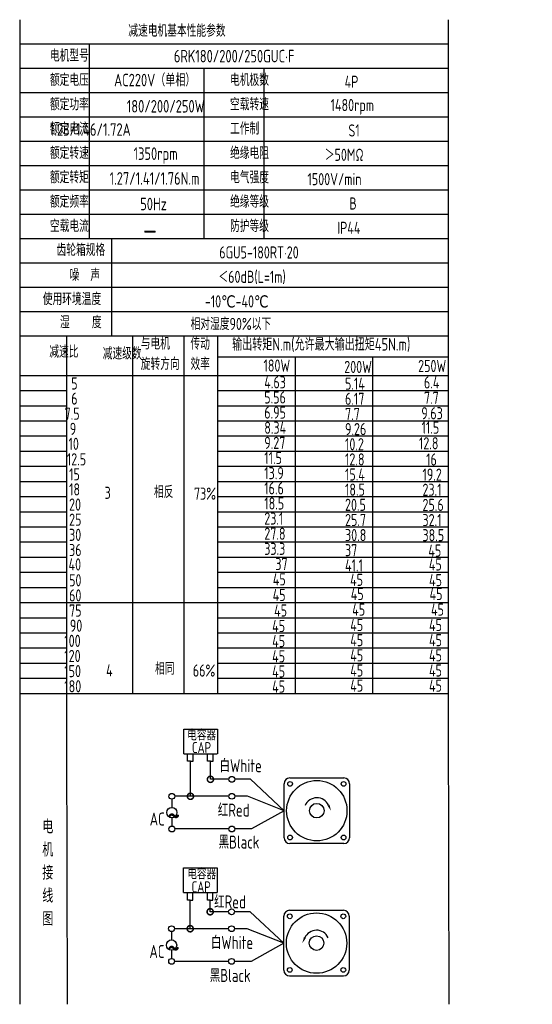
# Model space of a CAD drawing. Header units: inches. Extents: x 331 to 12887, y -474 to 4488.
# Tile 7 of 122: x 2111 to 2475, y 809 to 1508. Entities that reach past the tile are written whole.
import ezdxf

# ---------------------------------------------------------------- set-up
doc = ezdxf.new("R2010")
doc.units = ezdxf.units.IN
doc.header["$LTSCALE"] = 10
doc.header["$MEASUREMENT"] = 0
for name, color, linetype in [('1轮廓实线层', 7, 'Continuous'), ('2细线层', 4, 'Continuous'), ('6文字层', 3, 'Continuous'), ('7标注层', 4, 'Continuous')]:
    doc.layers.add(name, color=color, linetype=linetype)
doc.styles.add('PC_TEXTSTYLE', font='isocp.shx', dxfattribs={"width": 0.8, "bigfont": 'HZFS.SHX'})

# ---------------------------------------------------------------- blocks, each defined once
blk = doc.blocks.new('_DotSmall')
at = {"color": 0, "linetype": 'ByBlock', "const_width": 0.5}
blk.add_lwpolyline([(-0.0625, 0, 1), (0.0625, 0, 1)], format="xyb", close=True, dxfattribs=at)

msp = doc.modelspace()

# ---------------------------------------------------------------- linework, layer by layer
at = {"layer": '1轮廓实线层'}
for p, q in [((2110.50536, 1507.54233), (2110.50536, 1323.9077)), ((2110.50536, 1507.54233), (2110.50536, 1317.47784)), ((2415.14688, 1507.54233), (2415.14688, 1015.9245)), ((2110.50536, 1319.97894), (2110.50536, 985.05721)), ((2110.50536, 1313.41152), (2110.50536, 966.76271)), ((2110.50536, 1032.55586), (2110.50536, 808.67118)), ((2110.50536, 1015.92449), (2110.50536, 808.67118)), ((2415.14688, 1015.92449), (2415.49018, 808.67119))]:
    msp.add_line(p, q, dxfattribs=at)
at = {"layer": '1轮廓实线层', "color": 4}
for p, q in [((2251.33103, 1268.25694), (2415.14688, 1268.25694)), ((2306.33101, 1268.25694), (2306.33101, 1029.34603)), ((2361.33101, 1268.25694), (2361.33101, 1029.34603)), ((2251.33103, 1255.04471), (2298.53767, 1255.04471)), ((2251.33101, 1029.34603), (2415.14686, 1029.34603))]:
    msp.add_line(p, q, dxfattribs=at)
at = {"layer": '2细线层'}
for p, q in [((2415.14688, 1490.26374), (2110.50536, 1490.26374)), ((2160.01434, 1490.26374), (2160.01434, 1352.03502)), ((2415.14688, 1472.98515), (2110.50536, 1472.98515)), ((2241.39417, 1472.98515), (2241.39417, 1352.03502)), ((2284.01289, 1472.98515), (2284.01289, 1352.03502)), ((2415.14688, 1455.70656), (2110.50536, 1455.70656)), ((2415.14688, 1438.42797), (2110.50536, 1438.42797)), ((2415.14688, 1421.14938), (2110.50536, 1421.14938)), ((2415.14688, 1403.87079), (2110.50536, 1403.87079)), ((2415.14688, 1386.5922), (2110.50536, 1386.5922)), ((2415.14688, 1369.31361), (2110.50536, 1369.31361)), ((2415.14688, 1352.03502), (2110.50536, 1352.03502)), ((2175.72205, 1352.03502), (2175.72205, 1282.92066)), ((2415.14688, 1334.75643), (2110.50536, 1334.75643)), ((2415.14688, 1317.47784), (2110.50536, 1317.47784)), ((2415.14688, 1317.47784), (2110.50536, 1317.47784)), ((2415.14688, 1300.19925), (2110.50536, 1300.19925)), ((2415.14688, 1300.19925), (2110.50536, 1300.19925)), ((2322.23691, 1282.92066), (2110.50536, 1282.92066)), ((2415.14688, 1282.92066), (2110.50536, 1282.92066)), ((2144.08426, 997.10337), (2144.08426, 1282.92066)), ((2191.00737, 1029.34602), (2191.00737, 1282.92066)), ((2227.49721, 1029.34602), (2227.49721, 1282.92066)), ((2251.33103, 1029.34604), (2251.33103, 1282.92066)), ((2110.50536, 1255.04471), (2415.14688, 1255.04471)), ((2110.50536, 1244.29716), (2144.08426, 1244.29716)), ((2251.33103, 1244.29716), (2415.14688, 1244.29716)), ((2110.50536, 1233.5496), (2144.08426, 1233.5496)), ((2251.33103, 1233.5496), (2415.14688, 1233.5496)), ((2110.50536, 1222.80205), (2144.08426, 1222.80205)), ((2251.33103, 1222.80205), (2415.14688, 1222.80205)), ((2110.50536, 1212.05449), (2144.08426, 1212.05449)), ((2251.33103, 1212.05449), (2415.14688, 1212.05449)), ((2110.50536, 1201.30693), (2144.08426, 1201.30693)), ((2251.33103, 1201.30693), (2415.14688, 1201.30693)), ((2110.50536, 1190.55938), (2144.08426, 1190.55938)), ((2251.33103, 1190.55938), (2415.14688, 1190.55938)), ((2110.50536, 1179.81182), (2144.08426, 1179.81182)), ((2251.33103, 1179.81182), (2415.14688, 1179.81182)), ((2110.50536, 1169.06427), (2144.08426, 1169.06427)), ((2251.33103, 1169.06427), (2415.14688, 1169.06427)), ((2110.50536, 1158.31671), (2144.08426, 1158.31671)), ((2251.33103, 1158.31671), (2415.14688, 1158.31671)), ((2110.50536, 1147.56915), (2144.08426, 1147.56915)), ((2251.33103, 1147.56915), (2415.14688, 1147.56915)), ((2110.50536, 1136.8216), (2144.08426, 1136.8216)), ((2251.33103, 1136.8216), (2415.14688, 1136.8216)), ((2110.50536, 1126.07404), (2144.08426, 1126.07404)), ((2251.33103, 1126.07404), (2415.14688, 1126.07404)), ((2110.50536, 1115.32648), (2144.08426, 1115.32648)), ((2251.33103, 1115.32648), (2415.14688, 1115.32648)), ((2110.50536, 1104.57893), (2144.08426, 1104.57893)), ((2251.33103, 1104.57893), (2415.14688, 1104.57893)), ((2110.50536, 1093.83137), (2251.33103, 1093.83137)), ((2251.33103, 1093.83137), (2415.14688, 1093.83137)), ((2110.50536, 1083.08382), (2144.08426, 1083.08382)), ((2251.33103, 1083.08382), (2415.14688, 1083.08382)), ((2110.50536, 1072.33626), (2144.08426, 1072.33626)), ((2251.33103, 1072.33626), (2415.14688, 1072.33626)), ((2110.50536, 1061.5887), (2144.08426, 1061.5887)), ((2251.33103, 1061.5887), (2415.14688, 1061.5887)), ((2110.50536, 1050.84115), (2144.08426, 1050.84115)), ((2251.33103, 1050.84115), (2415.14688, 1050.84115)), ((2110.50536, 1040.09359), (2144.08426, 1040.09359)), ((2251.33103, 1040.09359), (2415.14688, 1040.09359)), ((2110.50536, 1029.34604), (2144.08426, 1029.34604)), ((2110.50536, 1029.34602), (2415.14686, 1029.34602)), ((2251.33103, 1029.34604), (2415.14688, 1029.34604)), ((2227.08547, 986.43535), (2227.08547, 1004.05553)), ((2227.08547, 1004.05553), (2251.06382, 1004.05553)), ((2251.06382, 1004.05553), (2251.06382, 986.43535)), ((2144.58028, 808.67119), (2144.08426, 997.10337)), ((2227.08547, 986.43535), (2250.9676, 986.43535)), ((2229.89649, 981.16175), (2229.89649, 986.43535)), ((2233.76949, 981.16175), (2233.76949, 986.43535)), ((2244.09614, 981.17425), (2244.09614, 986.44784)), ((2247.96913, 981.17425), (2247.96913, 986.44784)), ((2231.88895, 981.16175), (2229.89649, 981.16175)), ((2231.83299, 981.16175), (2233.82545, 981.16175)), ((2231.88895, 956.31853), (2231.88895, 981.16175)), ((2246.08859, 981.17425), (2244.09614, 981.17425)), ((2246.03263, 981.17425), (2248.02509, 981.17425)), ((2246.08859, 968.36184), (2246.08859, 981.22576)), ((2259.20041, 968.36184), (2246.08859, 968.36184)), ((2274.59602, 968.36184), (2263.35026, 968.36184)), ((2298.40386, 946.08902), (2274.59602, 968.36184)), ((2259.21005, 956.31853), (2231.88895, 956.31853)), ((2298.40386, 946.08902), (2275.31701, 933.12005)), ((2259.20041, 933.12005), (2220.80742, 933.12005)), ((2275.31701, 933.12005), (2263.35026, 933.12005)), ((2226.947, 887.94726), (2226.947, 905.56745)), ((2226.947, 905.56745), (2250.92536, 905.56745)), ((2250.92536, 905.56745), (2250.92536, 887.94726)), ((2226.947, 887.94726), (2250.82914, 887.94726)), ((2229.75803, 882.67367), (2229.75803, 887.94726)), ((2233.63102, 882.67367), (2233.63102, 887.94726)), ((2243.95767, 882.68616), (2243.95767, 887.95976)), ((2247.83066, 882.68616), (2247.83066, 887.95976)), ((2231.75048, 882.67367), (2229.75803, 882.67367)), ((2231.69452, 862.32839), (2231.69452, 882.67367)), ((2231.69452, 882.67367), (2233.68698, 882.67367)), ((2245.95012, 882.68616), (2243.95767, 882.68616)), ((2245.89417, 882.68616), (2247.88662, 882.68616)), ((2245.89417, 874.3717), (2245.89417, 882.67554)), ((2259.00598, 874.3717), (2245.89417, 874.3717)), ((2274.40159, 874.3717), (2263.15584, 874.3717)), ((2298.20943, 852.09888), (2274.40159, 874.3717)), ((2259.01562, 862.32839), (2231.69452, 862.32839)), ((2298.20943, 852.09888), (2275.12259, 839.12991)), ((2259.00598, 839.12991), (2220.613, 839.12991)), ((2275.12259, 839.12991), (2263.15584, 839.12991)), ((2302.34984, 828.80911), (2340.64857, 828.80911))]:
    msp.add_line(p, q, dxfattribs=at)
at = {"layer": '2细线层', "color": 4}
for p, q in [((2298.40386, 926.93965), (2298.40386, 965.23839)), ((2302.54426, 969.37879), (2340.84299, 969.37879)), ((2344.9834, 965.23839), (2344.9834, 926.93965)), ((2340.84299, 922.79925), (2302.54426, 922.79925)), ((2304.2402, 922.79925), (2302.54426, 922.79925)), ((2302.34984, 875.38865), (2340.64857, 875.38865)), ((2298.20943, 832.94952), (2298.20943, 871.24825)), ((2344.78897, 871.24825), (2344.78897, 832.94952))]:
    msp.add_line(p, q, dxfattribs=at)
at = {"layer": '2细线层'}
for points in [[(2329.99952, 949.96212, 0, 0, 0), (2329.99952, 949.96212, 1.55265, 0, 0), (2331.85832, 945.97589, 0, 0, 0)], [(2313.19331, 855.97198, 0, 0, 0), (2313.19331, 855.97198, 1.55265, 0, 0), (2311.3345, 851.98575, 0, 0, 0)]]:
    msp.add_lwpolyline(points, format="xyseb", dxfattribs=at)
for centre in [(2261.27534, 968.36184), (2218.64192, 956.31853), (2261.28497, 956.31853), (2218.67614, 933.12005), (2261.27534, 933.12005), (2261.08091, 874.3717), (2218.44749, 862.32839), (2261.09055, 862.32839), (2218.48172, 839.12991), (2261.08091, 839.12991)]:
    msp.add_circle(centre, 2.07493, dxfattribs=at)
at = {"layer": '2细线层', "color": 4}
for centre, radius in [((2321.69363, 946.08902), 21.43476), ((2302.66353, 965.11912), 1.68204), ((2340.72373, 965.11912), 1.68204), ((2321.69363, 946.08902), 5.1755), ((2302.66353, 927.05892), 1.68204), ((2340.72373, 927.05892), 1.68204), ((2321.4992, 852.09888), 21.43476), ((2302.4691, 871.12898), 1.68204), ((2340.5293, 871.12898), 1.68204), ((2321.4992, 852.09888), 5.1755), ((2302.4691, 833.06879), 1.68204), ((2340.5293, 833.06879), 1.68204)]:
    msp.add_circle(centre, radius, dxfattribs=at)
for centre, start, end in [((2302.54426, 965.23839), 90, 180), ((2340.84299, 965.23839), 0, 90), ((2302.54426, 926.93965), 180, 270), ((2340.84299, 926.93965), 270, 0), ((2302.34984, 871.24825), 90, 180), ((2340.64857, 871.24825), 0, 90), ((2302.34984, 832.94952), 180, 270), ((2340.64857, 832.94952), 270, 0)]:
    msp.add_arc(centre, 4.1404, start, end, dxfattribs=at)
at = {"layer": '2细线层'}
for centre in [(2321.69363, 946.08902), (2321.4992, 852.09888)]:
    msp.add_arc(centre, 9.16453, 25, 156.22351377, dxfattribs=at)
at = {"layer": '7标注层'}
for p, q in [((2218.66415, 954.24372), (2218.66785, 948.36963)), ((2231.88895, 956.31853), (2220.71685, 956.31853)), ((2272.46548, 956.31853), (2263.3599, 956.31853)), ((2298.40386, 946.08902), (2272.46548, 956.31853)), ((2218.67244, 941.06907), (2218.67614, 935.19498)), ((2218.46972, 860.25358), (2218.47342, 854.37949)), ((2231.69452, 862.32839), (2220.52242, 862.32839)), ((2272.27105, 862.32839), (2263.16548, 862.32839)), ((2298.20943, 852.09888), (2272.27105, 862.32839)), ((2218.47802, 847.07893), (2218.48172, 841.20484))]:
    msp.add_line(p, q, dxfattribs=at)
for centre in [(2218.67015, 944.71935), (2218.47572, 850.72921)]:
    msp.add_circle(centre, 3.65028, dxfattribs=at)

# ---------------------------------------------------------------- block references
at = {"layer": '2细线层'}
for p, xscale, yscale, zscale, rotation in [((2246.08859, 968.36184), 8.74429657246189, 8.74429657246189, 8.74429657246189, 0.05529606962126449), ((2231.88895, 956.31853), 8.74429657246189, 8.74429657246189, 8.74429657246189, 0.05529606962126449), ((2245.89417, 874.3717), 8.744296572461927, 8.744296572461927, 8.744296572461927, 0.05529606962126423), ((2231.69452, 862.32839), 8.744296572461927, 8.744296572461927, 8.744296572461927, 0.05529606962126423)]:
    msp.add_blockref('_DotSmall', p, dxfattribs=dict(at, xscale=xscale, yscale=yscale, zscale=zscale, rotation=rotation))

# ---------------------------------------------------------------- texts
at = {"layer": '6文字层', "style": 'PC_TEXTSTYLE'}
for s, insert, char_height, width, attachment_point in [('{\\C3;减速电机基本性能参数}', (2187.7165, 1504.05429), 8.6392949, 100.8014328, 1), ('{\\C3;         电机型号 }', (2096.46398, 1486.40057), 8.6392949, 100.8014328, 1), ('\\pi16.461;{\\C3;      6RK180/200/250GUC·F}', (2179.20137, 1486.1282), 8.9106116, 147.9792442, 1), ('{\\C3;         额定电压}', (2096.46398, 1469.12198), 8.6392949, 100.8014328, 1), ('{\\C3;       AC220V（单相）}', (2149.09335, 1469.15963), 8.9106116, 103.9670977, 1), ('{\\C3;         电机极数}', (2224.47872, 1469.12198), 8.6392949, 100.8014328, 1), ('{\\C3;         4P}', (2305.89967, 1467.79583), 8.6392949, 100.8014328, 1), ('{\\C3;         额定功率}', (2096.46398, 1451.84339), 8.6392949, 100.8014328, 1), ('{\\C3;             180/200/250W}', (2133.66533, 1450.54948), 8.9106116, 116.2842191, 1), ('{\\C3;         空载转速}', (2224.47872, 1451.84339), 8.6392949, 100.8014328, 1), ('{\\C3;          1480rpm}', (2291.96366, 1451.26738), 8.6392949, 100.8014328, 1), ('{\\C3;         额定电流}', (2096.46398, 1434.5648), 8.6392949, 100.8014328, 1), ('{\\C3;              1.23/1.46/1.72A}', (2131.98336, 1434.03992), 8.9106116, 103.9670977, 1), ('{\\C3;         工作制}', (2224.47872, 1434.5648), 8.6392949, 100.8014328, 1), ('{\\C3;           S1}', (2300.69313, 1433.23865), 8.6392949, 100.8014328, 1), ('{\\C3;         额定转速}', (2096.46398, 1417.28621), 8.6392949, 100.8014328, 1), ('{\\C3;       1350rpm}', (2162.93754, 1416.91575), 8.9106116, 103.9670977, 1), ('{\\C3;         绝缘电阻}', (2224.47872, 1417.28621), 8.6392949, 100.8014328, 1), ('{\\C3;       ＞50MΩ}', (2299.71691, 1415.96006), 8.6392949, 100.8014328, 1), ('{\\C3;         额定转矩}', (2096.46398, 1400.00762), 8.6392949, 100.8014328, 1), ('{\\C3;       1.27/1.41/1.76N.m}', (2145.87625, 1399.32714), 8.9106116, 103.9670977, 1), ('{\\C3;         电气强度}', (2224.47872, 1400.00762), 8.6392949, 100.8014328, 1), ('{\\C3;  1500V/min}', (2307.13922, 1398.68147), 8.6392949, 100.8014328, 1), ('{\\C3;         额定频率}', (2096.46398, 1382.72903), 8.6392949, 100.8014328, 1), ('{\\C3;         绝缘等级}', (2224.47872, 1382.72903), 8.6392949, 100.8014328, 1), ('{\\C3;        50Hz}', (2163.59037, 1381.17732), 8.9106116, 103.9670977, 1), ('{\\C3;          B}', (2305.24884, 1381.40288), 8.6392949, 100.8014328, 1), ('{\\C3;         空载电流}', (2096.46398, 1365.45044), 8.6392949, 100.8014328, 1), ('{\\C3;         防护等级}', (2224.47872, 1365.45044), 8.6392949, 100.8014328, 1), ('{\\C3;         IP44}', (2300.69313, 1364.12429), 8.6392949, 100.8014328, 1), ('{\\C3;        \\H1.6708x;—}', (2166.6225, 1365.83925), 8.6392949, 100.8014328, 1), ('{\\C3;              齿轮箱规格}', (2081.39849, 1348.48059), 8.6392949, 100.8014328, 1), ('{\\C3;             6GU5-180RT·20}', (2201.00937, 1346.67639), 8.6392949, 113.8057199, 1), ('{\\C3;              噪  声}', (2090.61437, 1330.66535), 8.6392949, 100.8014328, 1), ('{\\C3;              ＜60dB(L=1m)}', (2196.46307, 1329.34489), 8.6392949, 100.8014328, 1), ('{\\C3;       使用环境温度}', (2099.2984, 1313.61467), 8.6392949, 100.8014328, 1), ('{\\C3;       -10℃-40℃}', (2214.45159, 1311.89703), 8.6392949, 100.8014328, 1), ('{\\C3;           湿    度}', (2095.66508, 1297.15887), 8.6392949, 100.8014328, 1), ('{\\C3;      相对湿度90%以下}', (2208.26883, 1295.92835), 8.6392949, 100.8014328, 1), ('{\\C3;与电机\\P旋转方向}', (2196.54757, 1281.98098), 8.639295, 100.8014328, 1), ('{\\C3;传动\\P效率}', (2231.90844, 1281.89046), 8.639295, 100.8014328, 1), ('{\\C3;输出转矩N.m(允许最大输出扭矩45N.m)}', (2261.53942, 1281.55331), 8.9106116, 155.0048372, 1), ('{\\C3;              减速比}', (2076.25901, 1276.21009), 8.6392949, 100.8014328, 1), ('{\\C3;              减速级数}', (2114.23978, 1274.957), 8.6392949, 100.8014328, 1), ('{\\C3;                180W}', (2220.56337, 1266.36482), 8.6392949, 100.8014328, 1), ('{\\C3;                200W}', (2277.94715, 1265.38918), 8.6392949, 100.8014328, 1), ('{\\C3;                250W}', (2330.48747, 1266.07116), 8.6392949, 100.8014328, 1), ('{\\C3;                   5}', (2072.07393, 1253.68699), 8.6392949, 100.8014328, 1), ('{\\C3;                4.63}', (2221.12611, 1254.49767), 8.6392949, 100.8014328, 1), ('{\\C3;                5.14}', (2278.50989, 1253.52203), 8.6392949, 100.8014328, 1), ('{\\C3;                6.4}', (2334.61274, 1254.39135), 8.6392949, 100.8014328, 1), ('{\\C3;                   6}', (2072.07393, 1242.93944), 8.6392949, 100.8014328, 1), ('{\\C3;                5.56}', (2221.12611, 1243.75012), 8.6392949, 100.8014328, 1), ('{\\C3;                6.17}', (2278.50989, 1242.77447), 8.6392949, 100.8014328, 1), ('{\\C3;                7.7}', (2334.61274, 1243.45649), 8.6392949, 100.8014328, 1), ('{\\C3;                  7.5}', (2071.31583, 1232.19188), 8.6392949, 100.8014328, 1), ('{\\C3;                6.95}', (2221.12611, 1233.00256), 8.6392949, 100.8014328, 1), ('{\\C3;                7.7}', (2278.50989, 1232.02692), 8.6392949, 100.8014328, 1), ('{\\C3;                9.63}', (2332.7377, 1232.52156), 8.6392949, 100.8014328, 1), ('{\\C3;                  9}', (2074.95557, 1221.44432), 8.6392949, 100.8014328, 1), ('{\\C3;                8.34}', (2221.12611, 1222.255), 8.6392949, 100.8014328, 1), ('{\\C3;                9.26}', (2278.50989, 1221.27936), 8.6392949, 100.8014328, 1), ('{\\C3;                11.5}', (2332.92525, 1222.33602), 8.6392949, 100.8014328, 1), ('{\\C3;                   10}', (2070.15165, 1210.82683), 8.6392949, 100.8014328, 1), ('{\\C3;                9.27}', (2221.12611, 1211.50745), 8.6392949, 100.8014328, 1), ('{\\C3;                10.2}', (2278.50989, 1210.5318), 8.6392949, 100.8014328, 1), ('{\\C3;                12.8}', (2331.05021, 1211.21379), 8.6392949, 100.8014328, 1), ('{\\C3;                   12.5}', (2068.94953, 1199.8153), 8.6392949, 100.8014328, 1), ('{\\C3;                11.5}', (2221.12611, 1200.75989), 8.6392949, 100.8014328, 1), ('{\\C3;                12.8}', (2278.50989, 1199.78425), 8.6392949, 100.8014328, 1), ('{\\C3;                16}', (2336.17603, 1199.70749), 8.6392949, 100.8014328, 1), ('{\\C3;                   15}', (2070.55775, 1189.20166), 8.6392949, 100.8014328, 1), ('{\\C3;                13.9}', (2221.12611, 1190.01233), 8.6392949, 100.8014328, 1), ('{\\C3;                15.4}', (2278.50989, 1189.03669), 8.6392949, 100.8014328, 1), ('{\\C3;                19.2}', (2333.55681, 1188.94807), 8.6392949, 100.8014328, 1), ('{\\C3;                   18}', (2070.55775, 1178.4541), 8.6392949, 100.8014328, 1), ('{\\C3;     3}', (2151.11913, 1176.0469), 8.6392949, 100.8014328, 1), ('{\\C3;     相反}', (2186.20545, 1176.65973), 8.6392949, 100.8014328, 1), ('{\\C3;  73%}', (2226.47134, 1175.45491), 8.6392949, 100.8014328, 1), ('{\\C3;                16.6}', (2221.12611, 1179.26478), 8.6392949, 100.8014328, 1), ('{\\C3;                18.5}', (2278.50989, 1178.28914), 8.6392949, 100.8014328, 1), ('{\\C3;                23.1}', (2333.55681, 1178.20051), 8.6392949, 100.8014328, 1), ('{\\C3;                   20}', (2070.55775, 1167.70654), 8.6392949, 100.8014328, 1), ('{\\C3;                18.5}', (2221.12611, 1168.51722), 8.6392949, 100.8014328, 1), ('{\\C3;                20.5}', (2278.50989, 1167.54158), 8.6392949, 100.8014328, 1), ('{\\C3;                25.6}', (2333.55681, 1167.45295), 8.6392949, 100.8014328, 1), ('{\\C3;                   25}', (2070.55775, 1156.95899), 8.6392949, 100.8014328, 1), ('{\\C3;                23.1}', (2221.12611, 1157.76967), 8.6392949, 100.8014328, 1), ('{\\C3;                25.7}', (2278.50989, 1156.79402), 8.6392949, 100.8014328, 1), ('{\\C3;                32.1}', (2333.55681, 1156.7054), 8.6392949, 100.8014328, 1), ('{\\C3;                   30}', (2070.55775, 1146.21143), 8.6392949, 100.8014328, 1), ('{\\C3;                27.8}', (2221.12611, 1147.02211), 8.6392949, 100.8014328, 1), ('{\\C3;                30.8}', (2278.50989, 1146.04647), 8.6392949, 100.8014328, 1), ('{\\C3;                38.5}', (2333.55681, 1145.95784), 8.6392949, 100.8014328, 1), ('{\\C3;                   36}', (2070.55775, 1135.46388), 8.6392949, 100.8014328, 1), ('{\\C3;                33.3}', (2221.12611, 1136.27455), 8.6392949, 100.8014328, 1), ('{\\C3;                37}', (2278.50989, 1135.29891), 8.6392949, 100.8014328, 1), ('{\\C3;                45}', (2337.73012, 1135.04065), 8.6392949, 100.8014328, 1), ('{\\C3;                   40}', (2070.1624, 1125.19529), 8.6392949, 100.8014328, 1), ('{\\C3;                  37}', (2221.12611, 1125.527), 8.6392949, 100.8014328, 1), ('{\\C3;                45}', (2338.08501, 1125.20733), 8.6392949, 100.8014328, 1), ('{\\C3;                41.1}', (2278.50989, 1124.55135), 8.6392949, 100.8014328, 1), ('{\\C3;                   50}', (2070.55775, 1113.96876), 8.6392949, 100.8014328, 1), ('{\\C3;                45}', (2227.19973, 1114.61088), 8.6392949, 100.8014328, 1), ('{\\C3;                45}', (2282.13768, 1114.26056), 8.6392949, 100.8014328, 1), ('{\\C3;                45}', (2338.24398, 1114.06373), 8.6392949, 100.8014328, 1), ('{\\C3;                45}', (2282.59887, 1104.23042), 8.6392949, 100.8014328, 1), ('{\\C3;                45}', (2338.59887, 1104.23042), 8.6392949, 100.8014328, 1), ('{\\C3;                   60}', (2070.55775, 1103.22121), 8.6392949, 100.8014328, 1), ('{\\C3;                45}', (2227.10144, 1103.53255), 8.6392949, 100.8014328, 1), ('{\\C3;                   75}', (2070.55775, 1092.47365), 8.6392949, 100.8014328, 1), ('{\\C3;                 45}', (2224.17842, 1092.48067), 8.6392949, 100.8014328, 1), ('{\\C3;                 45}', (2279.67585, 1093.17854), 8.6392949, 100.8014328, 1), ('{\\C3;                 45}', (2335.67585, 1093.17854), 8.6392949, 100.8014328, 1), ('{\\C3;                   90}', (2071.09107, 1081.72609), 8.6392949, 100.8014328, 1), ('{\\C3;                45}', (2226.73499, 1081.49968), 8.6392949, 100.8014328, 1), ('{\\C3;                45}', (2282.23241, 1082.19754), 8.6392949, 100.8014328, 1), ('{\\C3;                45}', (2338.23241, 1082.19754), 8.6392949, 100.8014328, 1), ('{\\C3;                  100}', (2071.09107, 1070.97854), 8.6392949, 100.8014328, 1), ('{\\C3;                45}', (2226.73499, 1070.75212), 8.6392949, 100.8014328, 1), ('{\\C3;                45}', (2282.23241, 1071.44999), 8.6392949, 100.8014328, 1), ('{\\C3;                45}', (2338.23241, 1071.44999), 8.6392949, 100.8014328, 1), ('{\\C3;                  120}', (2071.09107, 1060.23098), 8.6392949, 100.8014328, 1), ('{\\C3;                45}', (2226.73263, 1060.00457), 8.6392949, 100.8014328, 1), ('{\\C3;                45}', (2282.23006, 1060.70243), 8.6392949, 100.8014328, 1), ('{\\C3;                45}', (2338.23006, 1060.70243), 8.6392949, 100.8014328, 1), ('{\\C3;                  150}', (2071.09107, 1049.48343), 8.6392949, 100.8014328, 1), ('{\\C3;     4}', (2152.19775, 1050.0692), 8.6392949, 100.8014328, 1), ('{\\C3;     相同}', (2186.9297, 1051.22486), 8.6392949, 100.8014328, 1), ('{\\C3;   66%}', (2221.69388, 1049.88441), 8.6392949, 100.8014328, 1), ('{\\C3;                45}', (2226.73263, 1049.25701), 8.6392949, 100.8014328, 1), ('{\\C3;                45}', (2282.23006, 1049.95487), 8.6392949, 100.8014328, 1), ('{\\C3;                45}', (2338.23006, 1049.95487), 8.6392949, 100.8014328, 1), ('{\\C3;                  180}', (2071.09107, 1038.73587), 8.6392949, 100.8014328, 1), ('{\\C3;                45}', (2226.73263, 1038.50945), 8.6392949, 100.8014328, 1), ('{\\C3;                45}', (2282.23006, 1039.20732), 8.6392949, 100.8014328, 1), ('{\\C3;                45}', (2338.23006, 1039.20732), 8.6392949, 100.8014328, 1), ('\\pi1.0125;电容器', (2228.5447, 1003.69099), 7.7649431, 41.7504704, 1), ('\\pi5.2738;CAP', (2227.67498, 994.78214), 7.7649431, 23.8821336, 1), ('白White', (2252.60577, 982.66045), 9.224752, 31.785752, 1), ('\\pi0.16814;红Red', (2251.18848, 951.12736), 9.2247524, 23.5926245, 1), ('\\pi0.18968;~', (2215.37323, 951.34587), 18.6544994, 6.3488083, 1), ('\\pi3.501;AC', (2199.43345, 944.78641), 9.2247524, 16.5956909, 1), ('{\\C3;     电\\P     机\\P     接\\P     线\\P     图}', (2119.2752, 939.72628), 9.8173806, 193.4046075, 2), ('黑Black', (2251.94602, 928.44041), 9.224752, 33.065119, 1), ('\\pi1.0125;电容器', (2228.63705, 905.16131), 7.7649431, 35.9317392, 1), ('\\pi5.2738;CAP', (2227.4084, 895.95049), 7.7649431, 23.8821336, 1), ('\\pi0.16814;红Red', (2248.5757, 885.9545), 9.2247524, 23.5926245, 1), ('白White', (2246.44064, 857.1501), 9.224752, 35.7276871, 1), ('\\pi0.18968;~', (2215.17881, 857.35574), 18.6544994, 6.3488083, 1), ('\\pi3.501;AC', (2199.23903, 850.79627), 9.2247524, 16.5956909, 1), ('黑Black', (2245.64711, 833.74517), 9.224752, 34.6490095, 1)]:
    msp.add_mtext(s, dxfattribs=dict(at, insert=insert, char_height=char_height, width=width, attachment_point=attachment_point))

doc.saveas('drawing.dxf')
